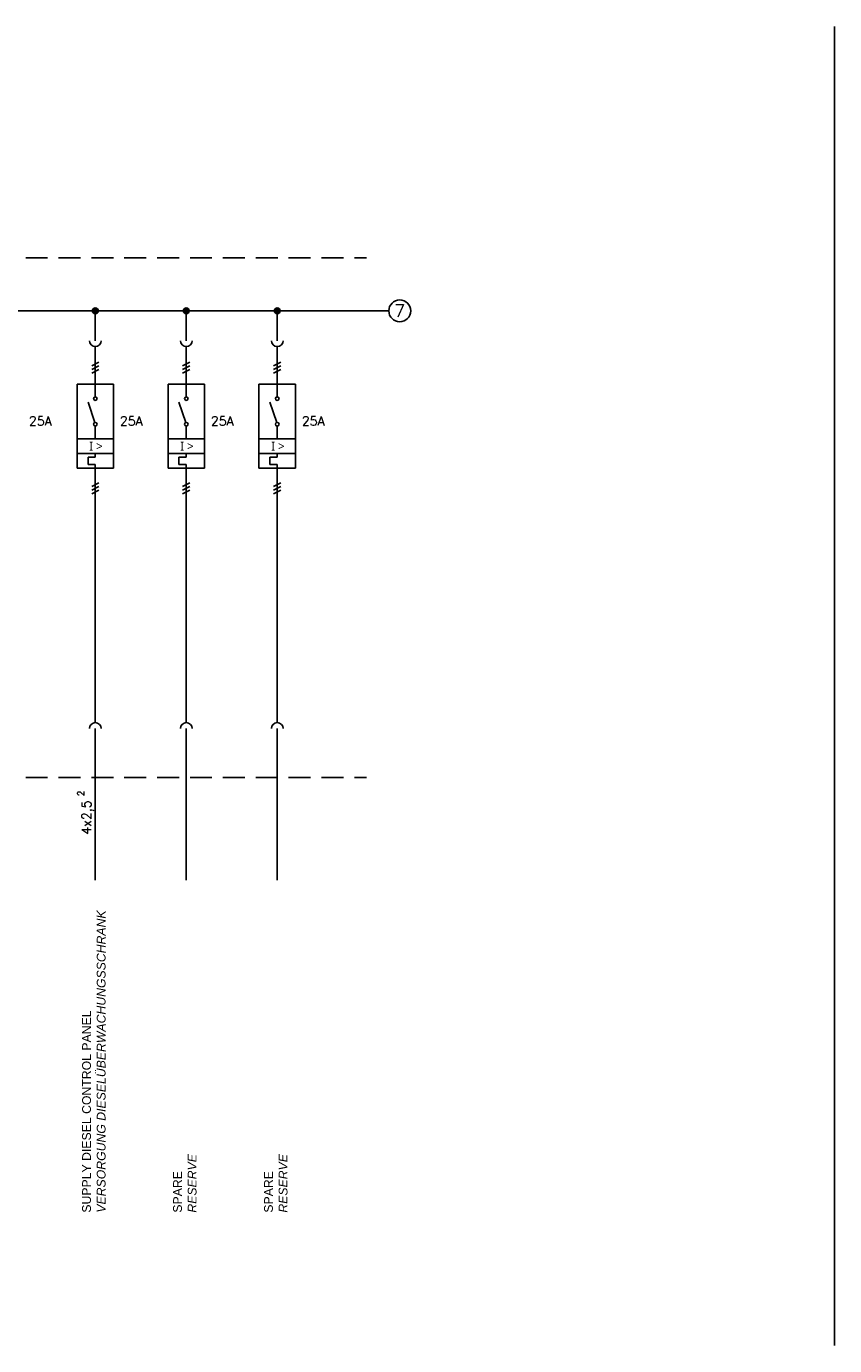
# Model space of a CAD drawing. Header units: millimetres. Extents: x 64 to 574, y 80 to 262.
# Tile 4 of 10: x 215 to 262, y 80 to 156. Entities that reach past the tile are written whole.
import ezdxf
from ezdxf.enums import TextEntityAlignment as Align

# ---------------------------------------------------------------- set-up
doc = ezdxf.new("R2010")
doc.units = ezdxf.units.MM
doc.linetypes.add('HIDDEN', pattern=[0.375, 0.25, -0.125])
doc.styles.add('LBB3.5M1000', font='isocp.shx', dxfattribs={"height": 3.5})
doc.styles.add('ROMANS', font='ROMANS', dxfattribs={"height": 0.2})

msp = doc.modelspace()

# ---------------------------------------------------------------- hatches: boundary and pattern name
at = {"linetype": 'Continuous'}
h = msp.add_hatch(color=256, dxfattribs=at)
edge = h.paths.add_edge_path()
edge.add_arc((219.425, 139.308), 0.167, 0, 360)
h = msp.add_hatch(color=256, dxfattribs=at)
edge = h.paths.add_edge_path()
edge.add_arc((224.614, 139.308), 0.167, 0, 360)
h = msp.add_hatch(color=256, dxfattribs=at)
edge = h.paths.add_edge_path()
edge.add_arc((229.803, 139.308), 0.167, 0, 360)

# ---------------------------------------------------------------- linework, layer by layer
at = {"color": 1}
msp.add_line((261.594, 155.527), (261.594, 80.315), dxfattribs=at)
at = {"linetype": 'HIDDEN', "ltscale": 5}
for p, q in [((172.327, 142.324), (234.889, 142.324)), ((172.327, 112.699), (234.889, 112.699))]:
    msp.add_line(p, q, dxfattribs=at)
at = {"linetype": 'Continuous'}
for p, q in [((171.052, 139.308), (236.165, 139.308)), ((219.425, 115.497), (219.425, 106.85)), ((224.614, 115.497), (224.614, 106.85)), ((229.803, 115.497), (229.803, 106.85))]:
    msp.add_line(p, q, dxfattribs=at)
at = {"color": 7, "linetype": 'Continuous'}
for p, q in [((219.425, 139.308), (219.425, 137.608)), ((224.614, 139.308), (224.614, 137.608)), ((229.803, 139.308), (229.803, 137.608)), ((219.425, 137.275), (219.425, 134.407)), ((224.614, 137.275), (224.614, 134.407)), ((229.803, 137.275), (229.803, 134.407)), ((219.217, 136.18), (219.634, 136.389)), ((219.217, 135.971), (219.634, 136.18)), ((224.406, 136.18), (224.823, 136.389)), ((224.406, 135.971), (224.823, 136.18)), ((229.595, 136.18), (230.012, 136.389)), ((229.595, 135.971), (230.012, 136.18)), ((219.217, 135.763), (219.634, 135.971)), ((224.406, 135.763), (224.823, 135.971)), ((229.595, 135.763), (230.012, 135.971)), ((218.383, 135.137), (220.468, 135.137)), ((218.383, 130.34), (218.383, 135.137)), ((220.468, 135.137), (220.468, 130.34)), ((223.571, 135.137), (225.657, 135.137)), ((223.571, 130.34), (223.571, 135.137)), ((225.657, 135.137), (225.657, 130.34)), ((228.76, 135.137), (230.846, 135.137)), ((228.76, 130.34), (228.76, 135.137)), ((230.846, 135.137), (230.846, 130.34)), ((219.392, 132.942), (219.008, 134.094)), ((224.581, 132.942), (224.197, 134.094)), ((229.77, 132.942), (229.386, 134.094)), ((219.425, 132.009), (219.425, 132.739)), ((224.614, 132.009), (224.614, 132.739)), ((229.803, 132.009), (229.803, 132.739)), ((218.383, 132.009), (220.468, 132.009)), ((223.571, 132.009), (225.657, 132.009)), ((228.76, 132.009), (230.846, 132.009)), ((218.383, 131.175), (220.468, 131.175)), ((219.425, 130.966), (219.008, 130.966)), ((219.008, 130.966), (219.008, 130.549)), ((219.425, 130.966), (219.425, 131.175)), ((223.571, 131.175), (225.657, 131.175)), ((224.614, 130.966), (224.197, 130.966)), ((224.197, 130.966), (224.197, 130.549)), ((224.614, 130.966), (224.614, 131.175)), ((228.76, 131.175), (230.846, 131.175)), ((229.803, 130.966), (229.386, 130.966)), ((229.386, 130.966), (229.386, 130.549)), ((229.803, 130.966), (229.803, 131.175)), ((220.468, 130.34), (218.383, 130.34)), ((219.008, 130.549), (219.425, 130.549)), ((219.425, 130.549), (219.425, 130.34)), ((219.425, 115.831), (219.425, 130.34)), ((225.657, 130.34), (223.571, 130.34)), ((224.197, 130.549), (224.614, 130.549)), ((224.614, 130.549), (224.614, 130.34)), ((224.614, 115.831), (224.614, 130.34)), ((230.846, 130.34), (228.76, 130.34)), ((229.386, 130.549), (229.803, 130.549)), ((229.803, 130.549), (229.803, 130.34)), ((229.803, 115.831), (229.803, 130.34)), ((219.217, 129.297), (219.634, 129.506)), ((224.406, 129.297), (224.823, 129.506)), ((229.595, 129.297), (230.012, 129.506)), ((219.217, 129.089), (219.634, 129.297)), ((219.217, 128.88), (219.634, 129.089)), ((224.406, 129.089), (224.823, 129.297)), ((224.406, 128.88), (224.823, 129.089)), ((229.595, 129.089), (230.012, 129.297)), ((229.595, 128.88), (230.012, 129.089))]:
    msp.add_line(p, q, dxfattribs=at)
for centre, radius in [((236.79, 139.308), 0.626), ((219.425, 139.308), 0.167), ((224.614, 139.308), 0.167), ((229.803, 139.308), 0.167), ((219.425, 134.303), 0.104), ((224.614, 134.303), 0.104), ((229.803, 134.303), 0.104), ((219.425, 132.843), 0.104), ((224.614, 132.843), 0.104), ((229.803, 132.843), 0.104)]:
    msp.add_circle(centre, radius, dxfattribs=at)
for centre, start, end in [((219.425, 137.608), 180, 0), ((224.614, 137.608), 180, 0), ((229.803, 137.608), 180, 0), ((219.425, 115.497), 0, 180), ((224.614, 115.497), 0, 180), ((229.803, 115.497), 0, 180)]:
    msp.add_arc(centre, 0.334, start, end, dxfattribs=at)

# ---------------------------------------------------------------- texts
at = {"color": 7, "linetype": 'Continuous', "style": 'ROMANS'}
msp.add_text('7', height=0.73, dxfattribs=at).set_placement((236.779, 139.308), align=Align.MIDDLE)
for p in [(216.287, 132.772), (221.476, 132.772), (226.665, 132.772), (231.853, 132.772)]:
    msp.add_text('25A', height=0.5214, dxfattribs=at).set_placement(p, align=Align.CENTER)
at = {"linetype": 'Continuous', "style": 'ROMANS'}
msp.add_text('2', height=0.375, rotation=90, dxfattribs=at).set_placement((218.411, 111.639), align=Align.TOP_LEFT)
msp.add_text('4x2,5', height=0.5214, rotation=90, dxfattribs=at).set_placement((219.18, 109.453))
at = {"char_height": 0.5, "attachment_point": 1, "style": 'LBB3.5M1000'}
for insert in [(219.084, 131.844), (224.273, 131.844), (229.462, 131.844)]:
    msp.add_mtext_dynamic_manual_height_columns('{\\fSegoe UI|b0|i0|c0|p34;I > }', width=1.0504, gutter_width=17.5, heights=[0], dxfattribs=dict(at, insert=insert))
at = {"char_height": 0.5, "attachment_point": 1, "rotation": 90, "style": 'LBB3.5M1000'}
for s, width, insert in [('{\\fArial|b0|i0|c0|p34;SUPPLY DIESEL CONTROL PANEL\\P\\fArial|b0|i1|c0|p34;VERSORGUNG DIESELÜBERWACHUNGSSCHRANK}', 17.61163, (218.673, 87.896)), ('{\\fArial|b0|i0|c0|p34;SPARE\\P\\fArial|b0|i1|c0|p34;RESERVE}', 14.21226, (223.862, 87.896)), ('{\\fArial|b0|i0|c0|p34;SPARE\\P\\fArial|b0|i1|c0|p34;RESERVE}', 14.21226, (229.05, 87.896))]:
    msp.add_mtext_dynamic_manual_height_columns(s, width=width, gutter_width=17.5, heights=[0], dxfattribs=dict(at, insert=insert))

doc.saveas('drawing.dxf')
